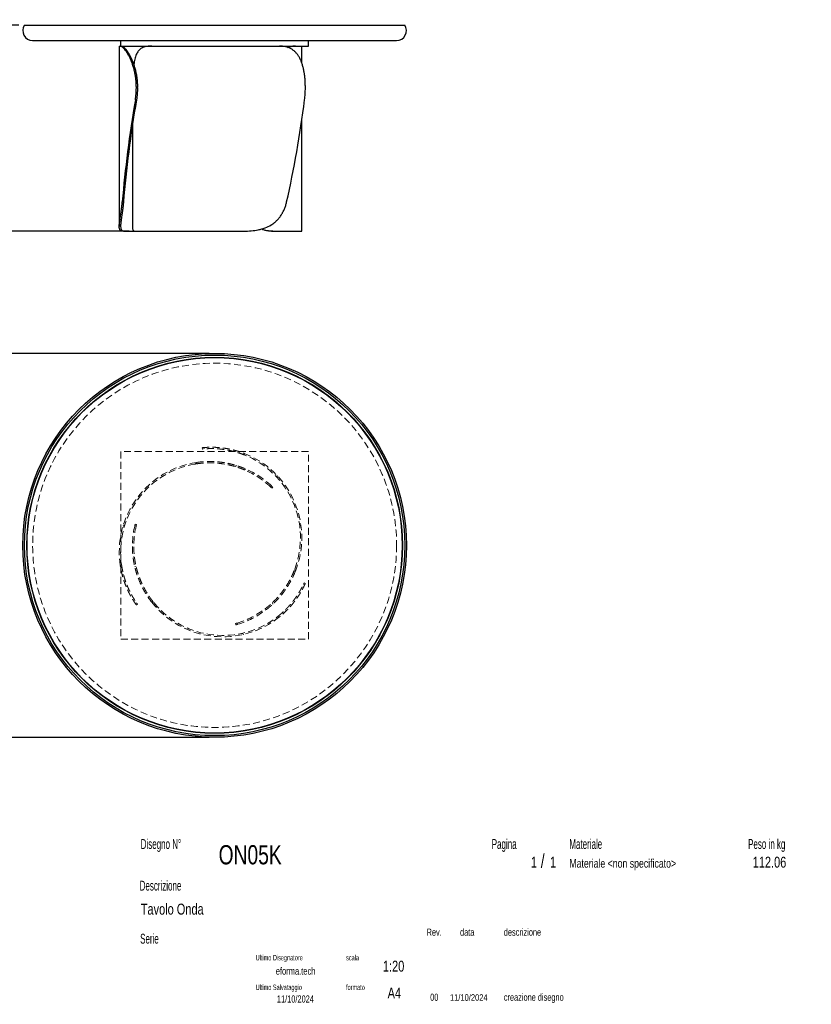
# Model space of a CAD drawing. Header units: millimetres. Extents: x 2 to 291, y 2 to 185.
# Tile 2 of 2: x 147 to 291, y 5 to 185. Entities that reach past the tile are written whole.
import ezdxf

# ---------------------------------------------------------------- set-up
doc = ezdxf.new("R2010")
doc.units = ezdxf.units.MM
doc.linetypes.add('HIDDEN', pattern=[1.905, 1.27, -0.635])
doc.layers.add('FORMAT', color=7, linetype='Continuous')
doc.styles.add('SLDTEXTSTYLE0', font='TXT', dxfattribs={"width": 0.605})
doc.styles.add('SLDTEXTSTYLE1', font='TXT', dxfattribs={"width": 0.75})
doc.dimstyles.new('SLDDIMSTYLE0', dxfattribs={"dimtxt": 1.8, "dimasz": 1.8, "dimexe": 0, "dimexo": 0.0625, "dimgap": 0.45, "dimtad": 1, "dimlfac": 20, "dimrnd": 1e-09, "dimzin": 12, "dimdsep": 46, "dimtxsty": 'SLDTEXTSTYLE1', "dimblk1": 'OBLIQUE', "dimblk2": 'OBLIQUE', "dimsah": 1, "dimcen": 0.09, "dimadec": 0, "dimazin": 3, "dimtfac": 1, "dimtmove": 0, "dimatfit": 0, "dimldrblk": 'OBLIQUE', "dimfxl": 0, "dimfrac": 2, "dimtolj": 1, "dimtzin": 12, "dimarcsym": 0})

# ---------------------------------------------------------------- blocks, each defined once
blk = doc.blocks.new('_Oblique')
at = {"color": 0, "linetype": 'ByBlock', "lineweight": -2}
blk.add_line((-0.5, -0.5), (0.5, 0.5), dxfattribs=at)
blk = doc.blocks.new('_D')
at = {"layer": 'FORMAT', "color": 7}
for p, q in [((146.44, 183.85), (136.13, 183.85)), ((137.13, 183.85), (137.13, 184.85)), ((137.13, 146.3), (137.13, 183.85)), ((166.55, 146.3), (136.13, 146.3)), ((137.13, 146.3), (137.13, 145.3))]:
    blk.add_line(p, q, dxfattribs=at)
at = {"layer": 'FORMAT', "color": 7, "xscale": 1.8, "yscale": 1.8}
for p, rotation in [((137.13, 183.85), 270.0000000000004), ((137.13, 146.3), 90.0000000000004)]:
    blk.add_blockref('_Oblique', p, dxfattribs=dict(at, rotation=rotation))
at = {"layer": 'FORMAT', "color": 7, "insert": (134.81, 163.27), "char_height": 1.8, "attachment_point": 1, "rotation": 90, "style": 'SLDTEXTSTYLE1'}
blk.add_mtext('751', dxfattribs=at)
blk = doc.blocks.new('_D_1')
at = {"layer": 'FORMAT', "color": 7}
for p, q in [((181.13, 124.01), (136.13, 124.01)), ((137.13, 124.01), (137.13, 125.01)), ((137.13, 124.01), (137.13, 54.01)), ((181.13, 54.01), (136.13, 54.01)), ((137.13, 54.01), (137.13, 53.01))]:
    blk.add_line(p, q, dxfattribs=at)
at = {"layer": 'FORMAT', "color": 7, "xscale": 1.8, "yscale": 1.8}
for p, rotation in [((137.13, 124.01, 17.11), 270.0000000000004), ((137.13, 54.01, 17.11), 90.0000000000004)]:
    blk.add_blockref('_Oblique', p, dxfattribs=dict(at, rotation=rotation))
at = {"layer": 'FORMAT', "color": 7, "char_height": 1.8, "attachment_point": 1, "rotation": 90, "style": 'SLDTEXTSTYLE1'}
for s, insert in [('1400', (134.79, 88.3)), ('%%c', (134.81, 85.59))]:
    blk.add_mtext(s, dxfattribs=dict(at, insert=insert))

msp = doc.modelspace()

# ---------------------------------------------------------------- linework, layer by layer
at = {"color": 7, "linetype": 'Continuous', "lineweight": 25}
for p, q in [((147.43684, 183.84683), (216.83017, 183.84683)), ((148.93351, 181.04683), (215.33351, 181.04683)), ((164.73195, 180.04683), (164.73195, 147.13209)), ((164.73195, 180.04683), (164.92461, 180.04683)), ((164.92461, 180.04683), (165.15271, 180.04683)), ((165.00851, 180.04685), (165.00851, 181.04683)), ((165.00851, 180.04685), (199.25851, 180.04685)), ((165.15271, 180.04683), (170.66921, 180.04683)), ((170.67443, 180.04683), (193.96446, 180.04683)), ((193.97115, 180.04683), (196.74645, 180.04683)), ((196.74645, 180.04683), (196.85961, 180.04683)), ((196.85961, 180.04683), (198.03506, 180.04683)), ((198.03506, 176.95351), (198.03506, 180.04683)), ((199.25851, 180.04685), (199.25851, 181.04683)), ((168.05216, 172.54683), (167.8494, 172.54683)), ((167.8494, 172.3976), (167.8494, 172.54683)), ((167.8494, 172.3976), (168.05216, 172.3976)), ((168.05216, 172.3976), (168.05216, 172.54683)), ((198.68349, 172.3976), (198.68349, 172.54683)), ((167.86964, 170.24249), (167.66683, 170.24249)), ((167.13351, 165.65317), (167.13351, 147.1416)), ((198.03506, 146.29683), (198.03506, 166.49197)), ((165.2839, 151.64172), (165.50125, 151.64172)), ((165.76021, 146.29683), (165.42312, 146.29683)), ((165.76021, 146.29683), (167.54408, 146.29683)), ((167.54582, 146.29683), (187.44546, 146.29683)), ((192.75338, 146.29683), (192.67681, 146.29683)), ((192.75338, 146.29683), (198.03506, 146.29683))]:
    msp.add_line(p, q, dxfattribs=at)
at = {"color": 7, "linetype": 'HIDDEN', "lineweight": 18}
for p, q in [((165.00851, 106.13904), (165.00851, 71.88904)), ((199.25851, 106.13904), (165.00851, 106.13904)), ((179.8929, 106.56739), (179.86763, 106.81611)), ((180.20789, 106.59629), (180.18262, 106.84505)), ((185.84409, 106.32798), (185.87117, 106.06137)), ((199.25851, 71.88904), (199.25851, 106.13904)), ((178.57673, 103.8341), (178.86648, 104.13206)), ((187.51145, 105.7802), (187.53987, 105.5004)), ((186.10131, 103.56763), (185.90525, 103.36601)), ((187.74827, 102.96124), (187.56144, 102.76913)), ((193.57393, 101.31515), (193.53193, 101.72864)), ((192.33198, 99.6706), (192.5063, 99.84986)), ((192.73518, 99.63152), (192.56088, 99.4523)), ((165.76021, 92.77118), (165.42312, 92.52806)), ((167.80541, 92.51789), (167.56301, 92.57923)), ((167.63766, 92.88661), (167.88002, 92.82528)), ((167.24749, 86.90296), (167.50728, 86.83722)), ((164.92461, 85.28839), (165.15271, 85.4529)), ((167.54582, 85.17346), (167.81846, 85.10447)), ((196.74645, 84.68426), (196.85961, 84.28435)), ((165.2839, 83.57052), (165.50125, 83.72728)), ((198.32299, 81.89054), (198.55106, 81.78804)), ((198.45546, 82.17779), (198.68349, 82.07531)), ((167.86964, 78.55528), (167.66683, 78.40901)), ((168.05216, 78.29694), (167.8494, 78.1507)), ((171.07734, 78.52375), (170.67443, 78.6257)), ((191.40476, 77.1779), (191.3318, 77.43576)), ((192.75338, 78.30102), (192.67681, 78.57163)), ((195.27253, 77.14361), (195.0281, 77.25346)), ((193.96446, 75.97352), (193.70794, 76.08881)), ((186.02768, 74.52398), (185.95961, 74.76453)), ((186.26313, 74.85362), (186.33121, 74.61302)), ((165.00851, 71.88904), (199.25851, 71.88904)), ((187.06637, 72.95578), (187.44546, 72.78541))]:
    msp.add_line(p, q, dxfattribs=at)
at = {"color": 7, "linetype": 'Continuous', "lineweight": 25}
for radius in [35, 34.69666, 34.27166, 34.22166]:
    msp.add_circle((182.13351, 89.01404), radius, dxfattribs=at)
at = {"color": 7, "linetype": 'HIDDEN', "lineweight": 18}
msp.add_circle((182.13351, 89.01404), 33.2, dxfattribs=at)
at = {"color": 7, "linetype": 'Continuous', "lineweight": 25}
for centre, start, end in [((148.93351, 182.84683), 146.2510114, 270), ((215.33351, 182.84683), 270, 33.7489886)]:
    msp.add_arc(centre, 1.8, start, end, dxfattribs=at)
at = {"color": 7, "linetype": 'HIDDEN', "lineweight": 18}
for centre, radius, start, end in [((181.23195, 87.8025), 16.5, 98.2424244, 188.7643082), ((181.53506, 90.40057), 16.5, 338.2424244, 68.7643082), ((181.53506, 90.40057), 16.25, 339.4041931, 68.3135737), ((181.23195, 87.8025), 16.25, 99.4041931, 188.3135737), ((181.23195, 87.8025), 16.25, 46.9153208, 67.0761611), ((181.23195, 87.8025), 16.5, 46.8984199, 66.7384976), ((183.63351, 88.83904), 16.5, 166.8984199, 186.7384976), ((183.63351, 88.83904), 16.25, 166.9153208, 187.0761611), ((183.63351, 88.83904), 16.5, 218.2424244, 308.7643082), ((183.63351, 88.83904), 16.25, 219.4041931, 308.3135737), ((181.53506, 90.40057), 16.25, 286.9153208, 307.0761611), ((181.53506, 90.40057), 16.5, 286.8984199, 306.7384976)]:
    msp.add_arc(centre, radius, start, end, dxfattribs=at)
at = {"color": 7, "linetype": 'Continuous', "lineweight": 25}
for centre, major_axis, ratio, start_param, end_param in [((181.23195, 171.29683), (10.22897, 54.94717), 0.235621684, 1.633802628, 1.980077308), ((181.23195, 171.29683), (10.07399, 54.11463), 0.235621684, 1.634097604, 1.985970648), ((183.63351, 171.29683), (7.29701, 54.9649), 0.269240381, 4.382671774, 4.728946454)]:
    msp.add_ellipse(centre, major_axis=major_axis, ratio=ratio, start_param=start_param, end_param=end_param, dxfattribs=at)
for points, knots in [([(167.8494, 172.54683), (167.8494, 172.80018), (167.8419, 173.05135), (167.81256, 173.54949), (167.79073, 173.79646), (167.73321, 174.28622), (167.69752, 174.52902), (167.64447, 174.82983), (167.63343, 174.88986), (167.61052, 175.00964), (167.59863, 175.06944), (167.56193, 175.2474), (167.53602, 175.36447), (167.4542, 175.71106), (167.39421, 175.93596), (167.26466, 176.37365), (167.19509, 176.58642), (167.0844, 176.89634), (167.04645, 176.9981), (166.98805, 177.14839), (166.96831, 177.19814), (166.92846, 177.29661), (166.90839, 177.34523), (166.80737, 177.58523), (166.72442, 177.76745), (166.55593, 178.11286), (166.47037, 178.27606), (166.29823, 178.58347), (166.21163, 178.72767), (166.1037, 178.89577), (166.08217, 178.92871), (166.03943, 178.99299), (166.01819, 179.02437), (165.95488, 179.11629), (165.91323, 179.17459), (165.79019, 179.34077), (165.71071, 179.43995), (165.55805, 179.61592), (165.48487, 179.6927), (165.38075, 179.79127), (165.34693, 179.82139), (165.28196, 179.87561), (165.25073, 179.89977), (165.16091, 179.96378), (165.10616, 179.99514), (165.00731, 180.03667), (164.9632, 180.04683), (164.92461, 180.04683)], [0, 0, 0, 0, 0.0625, 0.0625, 0.125, 0.125, 0.1875, 0.1875, 0.203125, 0.203125, 0.21875, 0.21875, 0.25, 0.25, 0.3125, 0.3125, 0.375, 0.375, 0.40625, 0.40625, 0.421875, 0.421875, 0.4375, 0.4375, 0.5, 0.5, 0.5625, 0.5625, 0.625, 0.625, 0.640625, 0.640625, 0.65625, 0.65625, 0.6875, 0.6875, 0.75, 0.75, 0.8125, 0.8125, 0.84375, 0.84375, 0.875, 0.875, 0.9375, 0.9375, 1, 1, 1, 1]), ([(165.15271, 180.04683), (165.18934, 180.04683), (165.23156, 180.03675), (165.32665, 179.99565), (165.37953, 179.96463), (165.4955, 179.88044), (165.55858, 179.82727), (165.64355, 179.74585), (165.66085, 179.72882), (165.69605, 179.69322), (165.71395, 179.67465), (165.7682, 179.61696), (165.80521, 179.57575), (165.91852, 179.44387), (165.99709, 179.34498), (166.15891, 179.12491), (166.24216, 179.00374), (166.36951, 178.80465), (166.41237, 178.73539), (166.47713, 178.62704), (166.49883, 178.59012), (166.54218, 178.51509), (166.56383, 178.477), (166.6718, 178.28369), (166.75743, 178.11992), (166.92564, 177.77444), (167.00822, 177.59273), (167.12861, 177.3066), (167.16816, 177.20896), (167.22645, 177.05904), (167.24571, 177.0085), (167.28386, 176.90624), (167.30276, 176.85451), (167.3957, 176.59444), (167.46564, 176.38064), (167.59559, 175.9419), (167.65562, 175.71696), (167.76462, 175.25594), (167.8136, 175.01987), (167.8671, 174.7176), (167.87741, 174.65683), (167.89712, 174.53521), (167.90655, 174.47428), (167.93352, 174.29113), (167.94976, 174.16857), (167.99323, 173.79947), (168.01518, 173.55155), (168.04465, 173.052), (168.05216, 172.80037), (168.05216, 172.54683)], [0, 0, 0, 0, 0.0625, 0.0625, 0.125, 0.125, 0.1875, 0.1875, 0.203125, 0.203125, 0.21875, 0.21875, 0.25, 0.25, 0.3125, 0.3125, 0.375, 0.375, 0.40625, 0.40625, 0.421875, 0.421875, 0.4375, 0.4375, 0.5, 0.5, 0.5625, 0.5625, 0.59375, 0.59375, 0.609375, 0.609375, 0.625, 0.625, 0.6875, 0.6875, 0.75, 0.75, 0.8125, 0.8125, 0.828125, 0.828125, 0.84375, 0.84375, 0.875, 0.875, 0.9375, 0.9375, 1, 1, 1, 1]), ([(170.67443, 180.04683), (170.5197, 180.04398), (170.20959, 180.03825), (169.78164, 179.98725), (169.38203, 179.89874), (169.01623, 179.76476), (168.70122, 179.58924), (168.43383, 179.37428), (168.20706, 179.12657), (168.00729, 178.83423), (167.83451, 178.49566), (167.68917, 178.10775), (167.56783, 177.67399), (167.47038, 177.1949), (167.4122, 176.83496), (167.38947, 176.62835), (167.38693, 176.6053)], [0, 0, 0, 0, 0.083169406, 0.166683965, 0.250229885, 0.333576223, 0.416603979, 0.488118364, 0.559870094, 0.631583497, 0.703045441, 0.774884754, 0.847031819, 0.919163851, 0.990982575, 1, 1, 1, 1]), ([(198.68349, 172.54683), (198.68349, 172.80018), (198.67825, 173.05135), (198.65753, 173.54949), (198.64203, 173.79646), (198.60038, 174.28622), (198.57422, 174.52902), (198.53422, 174.82983), (198.52585, 174.88986), (198.50836, 175.00964), (198.49922, 175.06944), (198.47082, 175.2474), (198.4505, 175.36447), (198.38526, 175.71106), (198.33608, 175.93596), (198.22533, 176.37365), (198.16377, 176.58642), (198.06095, 176.89634), (198.02493, 176.9981), (197.96809, 177.14839), (197.94865, 177.19814), (197.9089, 177.29661), (197.88863, 177.34523), (197.78526, 177.58523), (197.69613, 177.76745), (197.50395, 178.11286), (197.40089, 178.27606), (197.1794, 178.58347), (197.06097, 178.72767), (196.90216, 178.89577), (196.86992, 178.92871), (196.80473, 178.99299), (196.77174, 179.02437), (196.67157, 179.11629), (196.6032, 179.17459), (196.39317, 179.34077), (196.24663, 179.43995), (195.93981, 179.61592), (195.77953, 179.6927), (195.52814, 179.79127), (195.44234, 179.82139), (195.26871, 179.87561), (195.18072, 179.89977), (194.91321, 179.96378), (194.73016, 179.99514), (194.35451, 180.03667), (194.16191, 180.04683), (193.96446, 180.04683)], [0, 0, 0, 0, 0.0625, 0.0625, 0.125, 0.125, 0.1875, 0.1875, 0.203125, 0.203125, 0.21875, 0.21875, 0.25, 0.25, 0.3125, 0.3125, 0.375, 0.375, 0.40625, 0.40625, 0.421875, 0.421875, 0.4375, 0.4375, 0.5, 0.5, 0.5625, 0.5625, 0.625, 0.625, 0.640625, 0.640625, 0.65625, 0.65625, 0.6875, 0.6875, 0.75, 0.75, 0.8125, 0.8125, 0.84375, 0.84375, 0.875, 0.875, 0.9375, 0.9375, 1, 1, 1, 1]), ([(195.50027, 179.79919), (195.59568, 179.83317), (195.79926, 179.90566), (196.08707, 179.97678), (196.34483, 180.02139), (196.5643, 180.04333), (196.68573, 180.04567), (196.74645, 180.04683)], [0, 0, 0, 0, 0.199240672, 0.425124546, 0.650253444, 0.82512433, 1, 1, 1, 1]), ([(196.85961, 180.04683), (196.76195, 180.04405), (196.56623, 180.03847), (196.23072, 179.98637), (195.89225, 179.90701), (195.65354, 179.81951), (195.54593, 179.78007)], [0, 0, 0, 0, 0.2608789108, 0.5228404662, 0.7849003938, 1, 1, 1, 1]), ([(167.66683, 170.24249), (167.72687, 170.59394), (167.77242, 170.94931), (167.83368, 171.66768), (167.8494, 172.03068), (167.8494, 172.3976)], [0, 0, 0, 0, 0.5, 0.5, 1, 1, 1, 1]), ([(168.05216, 172.3976), (168.05216, 172.03068), (168.03645, 171.66768), (167.97519, 170.94931), (167.92965, 170.59394), (167.86964, 170.24249)], [0, 0, 0, 0, 0.5, 0.5, 1, 1, 1, 1]), ([(198.55106, 170.24249), (198.59613, 170.59394), (198.62888, 170.94931), (198.67257, 171.66768), (198.68349, 172.03068), (198.68349, 172.3976)], [0, 0, 0, 0, 0.5, 0.5, 1, 1, 1, 1]), ([(165.42312, 146.29683), (165.28727, 146.29683), (165.17227, 146.31349), (164.98234, 146.39021), (164.90741, 146.45021), (164.8242, 146.5823), (164.80133, 146.63337), (164.77874, 146.7073), (164.77453, 146.72259), (164.7667, 146.75422), (164.76308, 146.77058), (164.75314, 146.82112), (164.74776, 146.85673), (164.72673, 147.04472), (164.72878, 147.22673), (164.75461, 147.55482), (164.76701, 147.67339), (164.78663, 147.8342), (164.79076, 147.86704), (164.79938, 147.93366), (164.80387, 147.96747), (164.81783, 148.07039), (164.8278, 148.141), (164.85937, 148.35885), (164.88265, 148.51211), (164.93214, 148.835), (164.95835, 149.00464), (164.99877, 149.27184), (165.01242, 149.36303), (165.03303, 149.5031), (165.03992, 149.55034), (165.05373, 149.64592), (165.06065, 149.69432), (165.09507, 149.93777), (165.12208, 150.13799), (165.17374, 150.54916), (165.19839, 150.76011), (165.2441, 151.19276), (165.26518, 151.41447), (165.2839, 151.64172)], [0, 0, 0, 0, 0.125, 0.125, 0.25, 0.25, 0.3125, 0.3125, 0.328125, 0.328125, 0.34375, 0.34375, 0.375, 0.375, 0.5, 0.5, 0.5625, 0.5625, 0.578125, 0.578125, 0.59375, 0.59375, 0.625, 0.625, 0.6875, 0.6875, 0.75, 0.75, 0.78125, 0.78125, 0.796875, 0.796875, 0.8125, 0.8125, 0.875, 0.875, 0.9375, 0.9375, 1, 1, 1, 1]), ([(165.50125, 151.64172), (165.4828, 151.41322), (165.46205, 151.19049), (165.41714, 150.75617), (165.39297, 150.54459), (165.34247, 150.13248), (165.31614, 149.93196), (165.28273, 149.68834), (165.27603, 149.63997), (165.26259, 149.54394), (165.25587, 149.4963), (165.23581, 149.35525), (165.22255, 149.26346), (165.18344, 148.99461), (165.15822, 148.82409), (165.11106, 148.49978), (165.08912, 148.346), (165.05984, 148.1276), (165.05069, 148.05685), (165.03804, 147.95378), (165.034, 147.91989), (165.02633, 147.85342), (165.0227, 147.82083), (165.00562, 147.66094), (164.99539, 147.54295), (164.97661, 147.21638), (164.97995, 147.03506), (165.01492, 146.81056), (165.03141, 146.74464), (165.07432, 146.62846), (165.10073, 146.57819), (165.19522, 146.44803), (165.27853, 146.38871), (165.40941, 146.34139), (165.43692, 146.33327), (165.49466, 146.31957), (165.52485, 146.31399), (165.61918, 146.30085), (165.68715, 146.29683), (165.76021, 146.29683)], [0, 0, 0, 0, 0.0625, 0.0625, 0.125, 0.125, 0.1875, 0.1875, 0.203125, 0.203125, 0.21875, 0.21875, 0.25, 0.25, 0.3125, 0.3125, 0.375, 0.375, 0.40625, 0.40625, 0.421875, 0.421875, 0.4375, 0.4375, 0.5, 0.5, 0.625, 0.625, 0.6875, 0.6875, 0.75, 0.75, 0.875, 0.875, 0.90625, 0.90625, 0.9375, 0.9375, 1, 1, 1, 1]), ([(187.44546, 146.29683), (187.90698, 146.29683), (188.35944, 146.31349), (189.24568, 146.39021), (189.67946, 146.45021), (190.31537, 146.5823), (190.52488, 146.63337), (190.78357, 146.7073), (190.83514, 146.72259), (190.93797, 146.75422), (190.98929, 146.77058), (191.14223, 146.82112), (191.2428, 146.85673), (191.73876, 147.04472), (192.11346, 147.22673), (192.64225, 147.55482), (192.81296, 147.67339), (193.01929, 147.8342), (193.06025, 147.86704), (193.14105, 147.93366), (193.18093, 147.96747), (193.29899, 148.07039), (193.37563, 148.141), (193.59947, 148.35885), (193.74062, 148.51211), (194.00745, 148.835), (194.13312, 149.00464), (194.31032, 149.27184), (194.3675, 149.36303), (194.45045, 149.5031), (194.47763, 149.55034), (194.53106, 149.64592), (194.55733, 149.69432), (194.68562, 149.93777), (194.77901, 150.13799), (194.94864, 150.54916), (195.02487, 150.76011), (195.16095, 151.19276), (195.22079, 151.41447), (195.27253, 151.64172)], [0, 0, 0, 0, 0.125, 0.125, 0.25, 0.25, 0.3125, 0.3125, 0.328125, 0.328125, 0.34375, 0.34375, 0.375, 0.375, 0.5, 0.5, 0.5625, 0.5625, 0.578125, 0.578125, 0.59375, 0.59375, 0.625, 0.625, 0.6875, 0.6875, 0.75, 0.75, 0.78125, 0.78125, 0.796875, 0.796875, 0.8125, 0.8125, 0.875, 0.875, 0.9375, 0.9375, 1, 1, 1, 1]), ([(167.13448, 147.1416), (167.13535, 147.06555), (167.13723, 146.90021), (167.16354, 146.69984), (167.20831, 146.5395), (167.26953, 146.42661), (167.3438, 146.35155), (167.43407, 146.30526), (167.50857, 146.29964), (167.54582, 146.29683)], [0, 0, 0, 0, 0.136494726, 0.296755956, 0.457023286, 0.591503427, 0.725988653, 0.862991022, 1, 1, 1, 1]), ([(192.67681, 146.29683), (192.52504, 146.30079), (192.22151, 146.30869), (191.7443, 146.37314), (191.25387, 146.48575), (190.89388, 146.59029), (190.70119, 146.67122), (190.67544, 146.68203)], [0, 0, 0, 0, 0.237389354, 0.474759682, 0.718588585, 0.962401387, 1, 1, 1, 1]), ([(190.71463, 146.69314), (190.86338, 146.63864), (191.19473, 146.51723), (191.70487, 146.39475), (192.23954, 146.31159), (192.58221, 146.30175), (192.75338, 146.29683)], [0, 0, 0, 0, 0.213393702, 0.475370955, 0.737929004, 1, 1, 1, 1])]:
    msp.add_open_spline(points, degree=3, knots=knots, dxfattribs=at)
at = {"color": 7, "linetype": 'HIDDEN', "lineweight": 18}
for points, knots in [([(179.86763, 106.81611), (179.86763, 106.81611), (179.88037, 106.81741), (179.93043, 106.82238), (179.96776, 106.82604), (180.06693, 106.8352), (180.12877, 106.84071), (180.22184, 106.84824), (180.24124, 106.84978), (180.28164, 106.85291), (180.30266, 106.8545), (180.36776, 106.85929), (180.414, 106.86252), (180.56106, 106.87209), (180.67022, 106.87833), (180.91052, 106.88919), (181.04166, 106.89381), (181.25516, 106.89835), (181.32913, 106.89947), (181.44438, 106.90037), (181.48356, 106.90054), (181.56315, 106.9006), (181.6035, 106.90048), (181.80789, 106.89913), (181.97996, 106.89556), (182.34065, 106.88188), (182.52926, 106.87178), (182.9229, 106.84329), (183.12792, 106.82491), (183.39466, 106.79554), (183.44842, 106.78935), (183.55635, 106.77639), (183.61058, 106.76961), (183.77406, 106.74832), (183.88409, 106.73289), (184.21715, 106.68267), (184.44318, 106.64396), (184.90266, 106.55495), (185.13612, 106.50466), (185.49162, 106.41964), (185.61125, 106.38963), (185.84985, 106.3269), (185.96906, 106.29413), (186.32639, 106.19154), (186.5642, 106.11746), (187.0387, 105.95765), (187.2754, 105.87192), (187.51145, 105.7802)], [0, 0, 0, 0, 0.0625, 0.0625, 0.125, 0.125, 0.1875, 0.1875, 0.203125, 0.203125, 0.21875, 0.21875, 0.25, 0.25, 0.3125, 0.3125, 0.375, 0.375, 0.40625, 0.40625, 0.421875, 0.421875, 0.4375, 0.4375, 0.5, 0.5, 0.5625, 0.5625, 0.625, 0.625, 0.640625, 0.640625, 0.65625, 0.65625, 0.6875, 0.6875, 0.75, 0.75, 0.8125, 0.8125, 0.84375, 0.84375, 0.875, 0.875, 0.9375, 0.9375, 1, 1, 1, 1]), ([(187.53987, 105.5004), (187.30447, 105.59401), (187.06865, 105.68142), (186.59641, 105.84427), (186.35998, 105.9197), (185.88683, 106.05897), (185.6501, 106.1228), (185.35422, 106.19552), (185.29505, 106.20971), (185.17671, 106.23738), (185.11756, 106.25087), (184.9412, 106.29004), (184.82474, 106.31454), (184.47876, 106.38345), (184.25262, 106.4233), (183.80973, 106.49214), (183.59299, 106.52115), (183.27539, 106.55746), (183.17078, 106.56837), (183.01583, 106.58305), (182.96442, 106.58767), (182.86273, 106.59633), (182.81245, 106.60037), (182.56389, 106.6192), (182.37407, 106.62991), (182.01225, 106.64457), (181.84025, 106.64853), (181.59576, 106.65066), (181.51652, 106.65075), (181.40111, 106.65007), (181.36321, 106.64971), (181.28858, 106.64875), (181.25183, 106.64815), (181.07205, 106.64461), (180.93997, 106.64012), (180.6985, 106.62948), (180.58911, 106.62332), (180.39297, 106.61069), (180.30622, 106.60422), (180.21231, 106.59666), (180.19428, 106.59517), (180.15985, 106.59229), (180.14343, 106.59088), (180.09655, 106.58681), (180.06845, 106.58427), (179.99349, 106.57736), (179.95595, 106.57369), (179.90565, 106.5687), (179.8929, 106.56739), (179.8929, 106.56739)], [0, 0, 0, 0, 0.0625, 0.0625, 0.125, 0.125, 0.1875, 0.1875, 0.203125, 0.203125, 0.21875, 0.21875, 0.25, 0.25, 0.3125, 0.3125, 0.375, 0.375, 0.40625, 0.40625, 0.421875, 0.421875, 0.4375, 0.4375, 0.5, 0.5, 0.5625, 0.5625, 0.59375, 0.59375, 0.609375, 0.609375, 0.625, 0.625, 0.6875, 0.6875, 0.75, 0.75, 0.8125, 0.8125, 0.828125, 0.828125, 0.84375, 0.84375, 0.875, 0.875, 0.9375, 0.9375, 1, 1, 1, 1]), ([(178.86648, 104.13206), (179.33594, 104.20006), (179.8039, 104.24721), (180.73553, 104.30163), (181.19919, 104.3089), (181.89023, 104.29097), (182.11983, 104.28019), (182.40573, 104.26079), (182.46286, 104.25662), (182.577, 104.24768), (182.63407, 104.24291), (182.80456, 104.22778), (182.91715, 104.2166), (183.47475, 104.15552), (183.90365, 104.09011), (184.51868, 103.97318), (184.71895, 103.93107), (184.96298, 103.8752), (185.01153, 103.86385), (185.1075, 103.84097), (185.15496, 103.82942), (185.29576, 103.79452), (185.38754, 103.7709), (185.65665, 103.69924), (185.82779, 103.65044), (186.15362, 103.55229), (186.30832, 103.50295), (186.52792, 103.42968), (186.59904, 103.40537), (186.70256, 103.36925), (186.73654, 103.35727), (186.80343, 103.33343), (186.83639, 103.32157), (186.99757, 103.26298), (187.11573, 103.21822), (187.33146, 103.13415), (187.42901, 103.09483), (187.60389, 103.02279), (187.6812, 102.99007), (187.74827, 102.96124)], [0, 0, 0, 0, 0.125, 0.125, 0.25, 0.25, 0.3125, 0.3125, 0.328125, 0.328125, 0.34375, 0.34375, 0.375, 0.375, 0.5, 0.5, 0.5625, 0.5625, 0.578125, 0.578125, 0.59375, 0.59375, 0.625, 0.625, 0.6875, 0.6875, 0.75, 0.75, 0.78125, 0.78125, 0.796875, 0.796875, 0.8125, 0.8125, 0.875, 0.875, 0.9375, 0.9375, 1, 1, 1, 1]), ([(187.56144, 102.76913), (187.49369, 102.79778), (187.41556, 102.83029), (187.23889, 102.90178), (187.14035, 102.94076), (186.92256, 103.02397), (186.8033, 103.0682), (186.64072, 103.12597), (186.60753, 103.13765), (186.53977, 103.16124), (186.50521, 103.17314), (186.40007, 103.20894), (186.32783, 103.23301), (186.10476, 103.30549), (185.9476, 103.35418), (185.61657, 103.45074), (185.44269, 103.4986), (185.16928, 103.56856), (185.07604, 103.59158), (184.933, 103.62549), (184.88472, 103.63671), (184.78754, 103.65881), (184.73862, 103.66971), (184.4923, 103.72334), (184.28993, 103.76356), (183.66776, 103.87443), (183.23293, 103.93526), (182.55307, 104.00031), (182.32481, 104.01734), (181.86567, 104.04176), (181.63474, 104.04916), (180.93839, 104.05648), (180.4694, 104.04152), (179.87855, 103.99647), (179.76015, 103.98615), (179.52291, 103.96282), (179.40421, 103.94982), (179.04883, 103.90695), (178.81248, 103.87315), (178.57673, 103.8341)], [0, 0, 0, 0, 0.0625, 0.0625, 0.125, 0.125, 0.1875, 0.1875, 0.203125, 0.203125, 0.21875, 0.21875, 0.25, 0.25, 0.3125, 0.3125, 0.375, 0.375, 0.40625, 0.40625, 0.421875, 0.421875, 0.4375, 0.4375, 0.5, 0.5, 0.625, 0.625, 0.6875, 0.6875, 0.75, 0.75, 0.875, 0.875, 0.90625, 0.90625, 0.9375, 0.9375, 1, 1, 1, 1]), ([(192.56088, 99.4523), (192.56088, 99.4523), (192.54173, 99.47101), (192.46578, 99.54415), (192.40899, 99.59857), (192.33198, 99.6706)], [0, 0, 0, 0, 0.5, 0.5, 1, 1, 1, 1]), ([(192.5063, 99.84986), (192.5833, 99.77781), (192.64008, 99.72338), (192.71602, 99.65024), (192.73518, 99.63152), (192.73518, 99.63152)], [0, 0, 0, 0, 0.5, 0.5, 1, 1, 1, 1]), ([(167.56301, 92.57923), (167.58691, 92.68193), (167.60566, 92.75832), (167.63103, 92.86066), (167.63766, 92.88661), (167.63766, 92.88661)], [0, 0, 0, 0, 0.5, 0.5, 1, 1, 1, 1]), ([(167.88002, 92.82528), (167.88002, 92.82528), (167.87339, 92.79933), (167.84802, 92.697), (167.82929, 92.6206), (167.80541, 92.51789)], [0, 0, 0, 0, 0.5, 0.5, 1, 1, 1, 1]), ([(170.67443, 78.6257), (170.38081, 78.99826), (170.106, 79.37996), (169.59305, 80.15955), (169.35492, 80.55747), (169.02493, 81.16489), (168.91947, 81.36912), (168.79331, 81.62641), (168.76836, 81.67797), (168.71904, 81.78129), (168.69463, 81.8331), (168.62249, 81.98831), (168.57588, 82.09141), (168.34998, 82.60485), (168.19217, 83.00899), (167.98592, 83.60008), (167.92225, 83.79458), (167.84862, 84.03385), (167.83417, 84.08157), (167.80601, 84.17612), (167.79228, 84.22299), (167.7521, 84.36238), (167.72668, 84.45368), (167.65417, 84.72257), (167.61087, 84.89518), (167.53295, 85.22643), (167.49833, 85.38508), (167.45199, 85.61189), (167.43748, 85.68563), (167.417, 85.79334), (167.41039, 85.82876), (167.39758, 85.89862), (167.39138, 85.93308), (167.36153, 86.10197), (167.34121, 86.22668), (167.30616, 86.45554), (167.29143, 86.55969), (167.26638, 86.74715), (167.25605, 86.83046), (167.24749, 86.90296)], [0, 0, 0, 0, 0.125, 0.125, 0.25, 0.25, 0.3125, 0.3125, 0.328125, 0.328125, 0.34375, 0.34375, 0.375, 0.375, 0.5, 0.5, 0.5625, 0.5625, 0.578125, 0.578125, 0.59375, 0.59375, 0.625, 0.625, 0.6875, 0.6875, 0.75, 0.75, 0.78125, 0.78125, 0.796875, 0.796875, 0.8125, 0.8125, 0.875, 0.875, 0.9375, 0.9375, 1, 1, 1, 1]), ([(167.50728, 86.83722), (167.51634, 86.76422), (167.52725, 86.6803), (167.55368, 86.49156), (167.56919, 86.38673), (167.60602, 86.15651), (167.62735, 86.03112), (167.6586, 85.86143), (167.66508, 85.82685), (167.67854, 85.75637), (167.68551, 85.72049), (167.70707, 85.61154), (167.72235, 85.53694), (167.77112, 85.30752), (167.80753, 85.14707), (167.88943, 84.8121), (167.93491, 84.6376), (168.01103, 84.36583), (168.03772, 84.27357), (168.07987, 84.13274), (168.09429, 84.08533), (168.12374, 83.99011), (168.13877, 83.94229), (168.21547, 83.70216), (168.28183, 83.50679), (168.4969, 82.91254), (168.66164, 82.50556), (168.94523, 81.88425), (169.04461, 81.67806), (169.25303, 81.26822), (169.36208, 81.06453), (169.70393, 80.45781), (169.95138, 80.05914), (170.28581, 79.56997), (170.35395, 79.47259), (170.49278, 79.27881), (170.56338, 79.18251), (170.7782, 78.89617), (170.92565, 78.70839), (171.07734, 78.52375)], [0, 0, 0, 0, 0.0625, 0.0625, 0.125, 0.125, 0.1875, 0.1875, 0.203125, 0.203125, 0.21875, 0.21875, 0.25, 0.25, 0.3125, 0.3125, 0.375, 0.375, 0.40625, 0.40625, 0.421875, 0.421875, 0.4375, 0.4375, 0.5, 0.5, 0.625, 0.625, 0.6875, 0.6875, 0.75, 0.75, 0.875, 0.875, 0.90625, 0.90625, 0.9375, 0.9375, 1, 1, 1, 1]), ([(167.8494, 78.1507), (167.8494, 78.1507), (167.8419, 78.16107), (167.81256, 78.20194), (167.79073, 78.23244), (167.73321, 78.31374), (167.69752, 78.36455), (167.64447, 78.44138), (167.63343, 78.45741), (167.61052, 78.49084), (167.59863, 78.50825), (167.56193, 78.56223), (167.53602, 78.60066), (167.4542, 78.72323), (167.39421, 78.81465), (167.26466, 79.01733), (167.19509, 79.12859), (167.0844, 79.31121), (167.04645, 79.37471), (166.98805, 79.47407), (166.96831, 79.50791), (166.92846, 79.57682), (166.90839, 79.61181), (166.80737, 79.7895), (166.72442, 79.9403), (166.55593, 80.2595), (166.47037, 80.4279), (166.29823, 80.78304), (166.21163, 80.96979), (166.1037, 81.21548), (166.08217, 81.26513), (166.03943, 81.36508), (166.01819, 81.41544), (165.95488, 81.56765), (165.91323, 81.67065), (165.79019, 81.98421), (165.71071, 82.19931), (165.55805, 82.64174), (165.48487, 82.86906), (165.38075, 83.21945), (165.34693, 83.33805), (165.28196, 83.57605), (165.25073, 83.69568), (165.16091, 84.05643), (165.10616, 84.29941), (165.00731, 84.79025), (164.9632, 85.03811), (164.92461, 85.28839)], [0, 0, 0, 0, 0.0625, 0.0625, 0.125, 0.125, 0.1875, 0.1875, 0.203125, 0.203125, 0.21875, 0.21875, 0.25, 0.25, 0.3125, 0.3125, 0.375, 0.375, 0.40625, 0.40625, 0.421875, 0.421875, 0.4375, 0.4375, 0.5, 0.5, 0.5625, 0.5625, 0.625, 0.625, 0.640625, 0.640625, 0.65625, 0.65625, 0.6875, 0.6875, 0.75, 0.75, 0.8125, 0.8125, 0.84375, 0.84375, 0.875, 0.875, 0.9375, 0.9375, 1, 1, 1, 1]), ([(165.15271, 85.4529), (165.18934, 85.20224), (165.23156, 84.95431), (165.32665, 84.46391), (165.37953, 84.22144), (165.4955, 83.74204), (165.55858, 83.50512), (165.64355, 83.21252), (165.66085, 83.15418), (165.69605, 83.03785), (165.71395, 82.97988), (165.7682, 82.80756), (165.80521, 82.69446), (165.91852, 82.36037), (165.99709, 82.14461), (166.15891, 81.72664), (166.24216, 81.52443), (166.36951, 81.23123), (166.41237, 81.13518), (166.47713, 80.99364), (166.49883, 80.94682), (166.54218, 80.85441), (166.56383, 80.80885), (166.6718, 80.58418), (166.75743, 80.41444), (166.92564, 80.09376), (167.00822, 79.94282), (167.12861, 79.73002), (167.16816, 79.66136), (167.22645, 79.56174), (167.24571, 79.5291), (167.28386, 79.46495), (167.30276, 79.43343), (167.3957, 79.2795), (167.46564, 79.16736), (167.59559, 78.96356), (167.65562, 78.87191), (167.76462, 78.70836), (167.8136, 78.63647), (167.8671, 78.55892), (167.87741, 78.54404), (167.89712, 78.51567), (167.90655, 78.50216), (167.93352, 78.46359), (167.94976, 78.44052), (167.99323, 78.37906), (168.01518, 78.34839), (168.04465, 78.30733), (168.05216, 78.29694), (168.05216, 78.29694)], [0, 0, 0, 0, 0.0625, 0.0625, 0.125, 0.125, 0.1875, 0.1875, 0.203125, 0.203125, 0.21875, 0.21875, 0.25, 0.25, 0.3125, 0.3125, 0.375, 0.375, 0.40625, 0.40625, 0.421875, 0.421875, 0.4375, 0.4375, 0.5, 0.5, 0.5625, 0.5625, 0.59375, 0.59375, 0.609375, 0.609375, 0.625, 0.625, 0.6875, 0.6875, 0.75, 0.75, 0.8125, 0.8125, 0.828125, 0.828125, 0.84375, 0.84375, 0.875, 0.875, 0.9375, 0.9375, 1, 1, 1, 1]), ([(191.3318, 77.43576), (191.39049, 77.48011), (191.45771, 77.53151), (191.60795, 77.64877), (191.69097, 77.71462), (191.87193, 77.86163), (191.96987, 77.94279), (192.10119, 78.0547), (192.1279, 78.07761), (192.18221, 78.1245), (192.2098, 78.14848), (192.29337, 78.22163), (192.35033, 78.27216), (192.52464, 78.4291), (192.64539, 78.54086), (192.89453, 78.77927), (193.02291, 78.90591), (193.22021, 79.10771), (193.28676, 79.17696), (193.38765, 79.28388), (193.4215, 79.32007), (193.48924, 79.39318), (193.52314, 79.43011), (193.69274, 79.6166), (193.82876, 79.77175), (194.23585, 80.25514), (194.50595, 80.60129), (194.90221, 81.15755), (195.03109, 81.34671), (195.28182, 81.73212), (195.40369, 81.92841), (195.7582, 82.52782), (195.97974, 82.94145), (196.23615, 83.47566), (196.28641, 83.58337), (196.38483, 83.80049), (196.43292, 83.90978), (196.57349, 84.23899), (196.66239, 84.46057), (196.74645, 84.68426)], [0, 0, 0, 0, 0.0625, 0.0625, 0.125, 0.125, 0.1875, 0.1875, 0.203125, 0.203125, 0.21875, 0.21875, 0.25, 0.25, 0.3125, 0.3125, 0.375, 0.375, 0.40625, 0.40625, 0.421875, 0.421875, 0.4375, 0.4375, 0.5, 0.5, 0.625, 0.625, 0.6875, 0.6875, 0.75, 0.75, 0.875, 0.875, 0.90625, 0.90625, 0.9375, 0.9375, 1, 1, 1, 1]), ([(196.85961, 84.28435), (196.68378, 83.84379), (196.49062, 83.41495), (196.07194, 82.58093), (195.8464, 82.17574), (195.48536, 81.58625), (195.36122, 81.3928), (195.20147, 81.1549), (195.16929, 81.10751), (195.10449, 81.01314), (195.07182, 80.96609), (194.97347, 80.82602), (194.90749, 80.7341), (194.57579, 80.28174), (194.30469, 79.94301), (193.89592, 79.46885), (193.75932, 79.31646), (193.58892, 79.13305), (193.55481, 79.09668), (193.48701, 79.02502), (193.45328, 78.98969), (193.35266, 78.8852), (193.28631, 78.81753), (193.08969, 78.6203), (192.96186, 78.49649), (192.71395, 78.26338), (192.59387, 78.15408), (192.42061, 78.00054), (192.364, 77.9511), (192.28096, 77.87951), (192.25359, 77.85608), (192.1995, 77.81006), (192.17275, 77.78746), (192.04142, 77.67716), (191.94358, 77.59721), (191.7629, 77.45242), (191.68007, 77.38759), (191.53025, 77.27217), (191.46326, 77.22157), (191.40476, 77.1779)], [0, 0, 0, 0, 0.125, 0.125, 0.25, 0.25, 0.3125, 0.3125, 0.328125, 0.328125, 0.34375, 0.34375, 0.375, 0.375, 0.5, 0.5, 0.5625, 0.5625, 0.578125, 0.578125, 0.59375, 0.59375, 0.625, 0.625, 0.6875, 0.6875, 0.75, 0.75, 0.78125, 0.78125, 0.796875, 0.796875, 0.8125, 0.8125, 0.875, 0.875, 0.9375, 0.9375, 1, 1, 1, 1]), ([(193.70794, 76.08881), (193.9067, 76.24586), (194.10031, 76.40638), (194.47746, 76.73393), (194.66101, 76.90096), (195.01819, 77.24109), (195.19183, 77.41419), (195.40275, 77.63407), (195.44462, 77.67822), (195.52776, 77.76687), (195.56902, 77.81136), (195.69112, 77.9445), (195.77057, 78.03311), (196.00324, 78.29828), (196.15081, 78.4742), (196.43188, 78.82333), (196.56536, 78.99653), (196.75562, 79.25342), (196.81737, 79.33856), (196.90756, 79.46542), (196.93726, 79.50762), (196.99561, 79.59137), (197.02424, 79.63289), (197.16483, 79.83873), (197.26902, 79.99776), (197.46263, 80.30377), (197.55205, 80.45076), (197.67615, 80.66142), (197.71584, 80.73001), (197.77296, 80.8303), (197.79159, 80.8633), (197.82808, 80.92841), (197.84593, 80.96053), (197.93276, 81.11799), (197.99491, 81.23463), (198.10643, 81.44907), (198.15579, 81.54688), (198.24292, 81.72306), (198.2807, 81.80142), (198.3211, 81.88653), (198.32883, 81.90289), (198.34355, 81.93415), (198.35054, 81.94907), (198.37045, 81.99171), (198.38231, 82.01731), (198.4138, 82.08568), (198.42939, 82.12003), (198.45021, 82.16608), (198.45546, 82.17779), (198.45546, 82.17779)], [0, 0, 0, 0, 0.0625, 0.0625, 0.125, 0.125, 0.1875, 0.1875, 0.203125, 0.203125, 0.21875, 0.21875, 0.25, 0.25, 0.3125, 0.3125, 0.375, 0.375, 0.40625, 0.40625, 0.421875, 0.421875, 0.4375, 0.4375, 0.5, 0.5, 0.5625, 0.5625, 0.59375, 0.59375, 0.609375, 0.609375, 0.625, 0.625, 0.6875, 0.6875, 0.75, 0.75, 0.8125, 0.8125, 0.828125, 0.828125, 0.84375, 0.84375, 0.875, 0.875, 0.9375, 0.9375, 1, 1, 1, 1]), ([(198.68349, 82.07531), (198.68349, 82.07531), (198.67825, 82.06362), (198.65753, 82.01778), (198.64203, 81.98363), (198.60038, 81.89316), (198.57422, 81.83685), (198.53422, 81.75249), (198.52585, 81.73491), (198.50836, 81.69836), (198.49922, 81.67936), (198.47082, 81.62059), (198.4505, 81.57893), (198.38526, 81.44678), (198.33608, 81.34913), (198.22533, 81.13559), (198.16377, 81.01971), (198.06095, 80.83254), (198.02493, 80.76793), (197.96809, 80.66767), (197.94865, 80.63366), (197.9089, 80.56469), (197.88863, 80.52981), (197.78526, 80.35348), (197.69613, 80.20624), (197.50395, 79.90072), (197.40089, 79.74244), (197.1794, 79.41578), (197.06097, 79.24741), (196.90216, 79.03109), (196.86992, 78.98763), (196.80473, 78.90064), (196.77174, 78.85706), (196.67157, 78.72613), (196.6032, 78.63856), (196.39317, 78.37522), (196.24663, 78.19884), (195.93981, 77.84542), (195.77953, 77.66838), (195.52814, 77.40302), (195.44234, 77.31443), (195.26871, 77.13916), (195.18072, 77.0523), (194.91321, 76.79414), (194.73016, 76.62523), (194.35451, 76.29421), (194.16191, 76.13208), (193.96446, 75.97352)], [0, 0, 0, 0, 0.0625, 0.0625, 0.125, 0.125, 0.1875, 0.1875, 0.203125, 0.203125, 0.21875, 0.21875, 0.25, 0.25, 0.3125, 0.3125, 0.375, 0.375, 0.40625, 0.40625, 0.421875, 0.421875, 0.4375, 0.4375, 0.5, 0.5, 0.5625, 0.5625, 0.625, 0.625, 0.640625, 0.640625, 0.65625, 0.65625, 0.6875, 0.6875, 0.75, 0.75, 0.8125, 0.8125, 0.84375, 0.84375, 0.875, 0.875, 0.9375, 0.9375, 1, 1, 1, 1]), ([(185.95961, 74.76453), (185.95961, 74.76453), (185.9854, 74.77176), (186.08671, 74.80097), (186.16224, 74.82293), (186.26313, 74.85362)], [0, 0, 0, 0, 0.5, 0.5, 1, 1, 1, 1]), ([(186.33121, 74.61302), (186.23031, 74.58236), (186.15478, 74.56041), (186.05347, 74.53121), (186.02768, 74.52398), (186.02768, 74.52398)], [0, 0, 0, 0, 0.5, 0.5, 1, 1, 1, 1])]:
    msp.add_open_spline(points, degree=3, knots=knots, dxfattribs=at)

# ---------------------------------------------------------------- texts
at = {"color": 18, "linetype": 'Continuous', "lineweight": 0, "true_color": 0x060606, "insert": (280.29073, 32.24796), "char_height": 2, "attachment_point": 1, "style": 'SLDTEXTSTYLE1'}
msp.add_mtext('112.06', dxfattribs=at)
at = {"layer": 'FORMAT', "color": 18, "true_color": 0x060606}
for s, insert, char_height, attachment_point, style in [('Disegno N°', (168.65209, 35.46055), 1.8, 1, 'SLDTEXTSTYLE0'), ('ON05K', (182.85785, 34.35127), 3.5, 1, 'SLDTEXTSTYLE1'), ('Pagina', (232.68578, 35.4642), 1.8, 1, 'SLDTEXTSTYLE0'), ('Materiale', (246.84637, 35.4642), 1.8, 1, 'SLDTEXTSTYLE0'), ('Peso in kg', (279.45834, 35.4642), 1.8, 1, 'SLDTEXTSTYLE0'), ('/', (241.64155, 32.74597), 2.5, 1, 'SLDTEXTSTYLE1'), ('1', (239.82456, 32.24796), 2, 1, 'SLDTEXTSTYLE1'), ('1', (243.32047, 32.24796), 2, 1, 'SLDTEXTSTYLE1'), ('Materiale <non specificato>', (246.84637, 31.8349), 1.5875, 1, 'SLDTEXTSTYLE1'), ('Descrizione', (168.45959, 27.87301), 1.8, 1, 'SLDTEXTSTYLE0'), ('Tavolo Onda', (168.65209, 23.69153), 2, 1, 'SLDTEXTSTYLE1'), ('Serie', (168.54671, 18.20074), 1.8, 1, 'SLDTEXTSTYLE0'), ('Rev.', (220.80434, 19.14061), 1.3, 1, 'SLDTEXTSTYLE1'), ('data', (226.90583, 19.14061), 1.3, 1, 'SLDTEXTSTYLE1'), ('descrizione', (234.88928, 19.14061), 1.3, 1, 'SLDTEXTSTYLE1'), ('Ultimo Disegnatore', (189.61829, 14.3444), 1, 1, 'SLDTEXTSTYLE0'), ('scala', (206.10636, 14.3444), 1, 1, 'SLDTEXTSTYLE0'), ('1:20', (212.8317, 13.28812), 2, 1, 'SLDTEXTSTYLE1'), ('Ultimo Salvataggio', (189.61829, 8.93841), 1, 1, 'SLDTEXTSTYLE0'), ('formato', (206.10636, 8.93841), 1, 1, 'SLDTEXTSTYLE0'), ('A4', (213.69281, 8.39825), 2, 1, 'SLDTEXTSTYLE1'), ('00', (221.45534, 7.2775), 1.3, 1, 'SLDTEXTSTYLE1'), ('11/10/2024', (225.06555, 7.1779), 1.2, 1, 'SLDTEXTSTYLE1'), ('creazione disegno', (234.88928, 7.2775), 1.3, 1, 'SLDTEXTSTYLE1'), ('11/10/2024', (196.86819, 6.95548), 1.3, 2, 'SLDTEXTSTYLE1')]:
    msp.add_mtext(s, dxfattribs=dict(at, insert=insert, char_height=char_height, attachment_point=attachment_point, style=style))
at = {"layer": 'FORMAT', "color": 18, "true_color": 0x020202, "insert": (196.90354, 12.06285), "char_height": 1.3229167, "attachment_point": 2, "style": 'SLDTEXTSTYLE1'}
msp.add_mtext('eforma.tech', dxfattribs=at)

# ---------------------------------------------------------------- dimensions: what is measured, and where the dimension line sits
at = {"layer": 'FORMAT', "color": 7}
dim = msp.add_linear_dim(base=(137.13351, 183.84683), p1=(167.54582, 146.29683), p2=(147.43684, 183.84683), angle=90, dimstyle='SLDDIMSTYLE0', dxfattribs=at)
dim.commit()
dim.dimension.update_dxf_attribs({"geometry": '_D', "text_midpoint": (137.13351, 165.26049), "dimtype": 160})
dim = msp.add_linear_dim(base=(137.13351, 54.01404), p1=(182.13351, 124.01404), p2=(182.13351, 54.01404), angle=90, text='%%c<>', dimstyle='SLDDIMSTYLE0', dxfattribs=at)
dim.commit()
dim.dimension.update_dxf_attribs({"geometry": '_D_1', "text_midpoint": (137.13351, 89.60347), "dimtype": 160})

doc.saveas('drawing.dxf')
